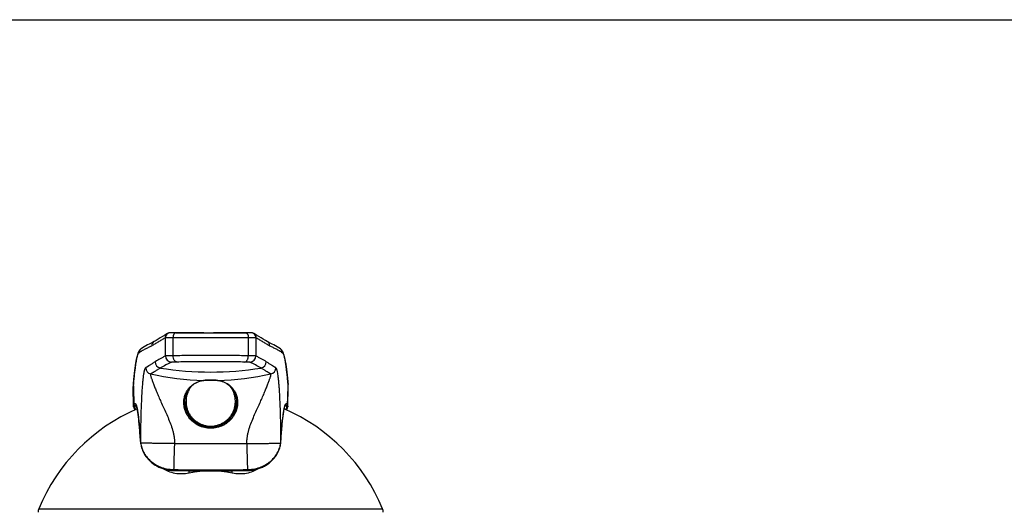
# Model space of a CAD drawing. Header units: millimetres. Extents: x 0 to 559, y 0 to 432.
# Tile 6 of 8: x 123 to 279, y 354 to 432. Entities that reach past the tile are written whole.
import ezdxf

# ---------------------------------------------------------------- set-up
doc = ezdxf.new("R2010")
doc.units = ezdxf.units.MM
doc.header["$LTSCALE"] = 30.734
doc.layers.get('0').update_dxf_attribs({"linetype": 'CONTINUOUS'})

msp = doc.modelspace()

# ---------------------------------------------------------------- linework, layer by layer
at = {"color": 7, "linetype": 'CONTINUOUS'}
for p, q in [((0, 431.8), (558.8, 431.8)), ((146.72, 382.05), (146.69, 382.04)), ((146.74, 382.07), (146.72, 382.05)), ((146.76, 382.08), (146.74, 382.07)), ((147.18, 382.18), (147.15, 382.18)), ((147.21, 382.18), (147.18, 382.18)), ((147.24, 382.18), (147.21, 382.18)), ((147.27, 382.18), (147.24, 382.18)), ((147.3, 382.18), (147.27, 382.18)), ((147.34, 382.19), (147.3, 382.18)), ((147.39, 382.19), (147.34, 382.19)), ((147.46, 382.19), (147.39, 382.19)), ((147.53, 382.19), (147.46, 382.19)), ((147.6, 382.19), (147.53, 382.19)), ((147.72, 382.19), (147.6, 382.19)), ((147.84, 382.19), (147.72, 382.19)), ((148.01, 382.19), (147.84, 382.19)), ((148.45, 382.19), (148.01, 382.19)), ((148.91, 382.19), (148.45, 382.19)), ((149.63, 382.18), (148.91, 382.19)), ((151.94, 382.16), (151.41, 382.17)), ((152.46, 382.16), (151.94, 382.16)), ((154.6, 382.16), (154, 382.16)), ((155.13, 382.16), (154.6, 382.16)), ((155.65, 382.17), (155.13, 382.16)), ((156.17, 382.17), (155.65, 382.17)), ((157.92, 382.19), (156.17, 382.17)), ((158.39, 382.19), (157.92, 382.19)), ((158.85, 382.19), (158.39, 382.19)), ((159.17, 382.19), (158.85, 382.19)), ((159.33, 382.19), (159.17, 382.19)), ((159.43, 382.19), (159.33, 382.19)), ((159.52, 382.19), (159.43, 382.19)), ((159.61, 382.19), (159.52, 382.19)), ((159.68, 382.19), (159.61, 382.19)), ((159.72, 382.19), (159.68, 382.19)), ((159.76, 382.18), (159.72, 382.19)), ((159.8, 382.18), (159.76, 382.18)), ((159.84, 382.18), (159.8, 382.18)), ((159.87, 382.18), (159.84, 382.18)), ((160.32, 382.07), (160.3, 382.08)), ((160.34, 382.06), (160.32, 382.07)), ((142.73, 379.8), (142.48, 379.63)), ((142.48, 379.63), (142.48, 379.63)), ((144.58, 380.8), (144.31, 380.65)), ((144.87, 380.95), (144.58, 380.8)), ((164.59, 379.63), (164.59, 379.63)), ((141.31, 370.46), (141.25, 373.67)), ((152.33, 374.62), (152.39, 374.63)), ((152.39, 374.63), (152.42, 374.63)), ((152.42, 374.63), (152.49, 374.64)), ((152.49, 374.64), (152.55, 374.64)), ((152.55, 374.64), (152.61, 374.65)), ((152.61, 374.65), (152.67, 374.65)), ((152.67, 374.65), (152.73, 374.65)), ((152.73, 374.65), (152.79, 374.66)), ((152.79, 374.66), (152.85, 374.66)), ((152.85, 374.66), (152.92, 374.67)), ((152.92, 374.67), (152.99, 374.67)), ((152.99, 374.67), (153.06, 374.67)), ((153.06, 374.67), (153.14, 374.67)), ((153.14, 374.67), (153.22, 374.68)), ((153.22, 374.68), (153.28, 374.68)), ((153.28, 374.68), (153.33, 374.68)), ((153.33, 374.68), (153.39, 374.68)), ((153.39, 374.68), (153.45, 374.68)), ((153.45, 374.68), (153.53, 374.68)), ((153.53, 374.68), (153.59, 374.68)), ((153.59, 374.68), (153.65, 374.68)), ((153.65, 374.68), (153.71, 374.68)), ((153.71, 374.68), (153.76, 374.68)), ((153.76, 374.68), (153.82, 374.68)), ((153.82, 374.68), (153.87, 374.68)), ((153.87, 374.68), (153.95, 374.67)), ((153.95, 374.67), (154.03, 374.67)), ((154.03, 374.67), (154.1, 374.67)), ((154.1, 374.67), (154.17, 374.66)), ((154.17, 374.66), (154.24, 374.66)), ((154.24, 374.66), (154.3, 374.66)), ((154.3, 374.66), (154.36, 374.65)), ((154.36, 374.65), (154.42, 374.65)), ((154.42, 374.65), (154.48, 374.64)), ((154.48, 374.64), (154.54, 374.64)), ((154.54, 374.64), (154.6, 374.63)), ((165.76, 370.46), (165.82, 373.67)), ((165.82, 373.67), (165.82, 373.67)), ((149.43, 371.21), (149.43, 371.21)), ((157.63, 371.23), (157.63, 371.21)), ((142.4, 364.94), (142.4, 364.95)), ((142.42, 364.72), (142.42, 364.68)), ((164.64, 364.69), (164.65, 364.72)), ((164.67, 364.94), (164.67, 364.95))]:
    msp.add_line(p, q, dxfattribs=at)
at = {"color": 9, "linetype": 'CONTINUOUS'}
for p, q in [((146.36, 378.51), (146.36, 381.41)), ((147.57, 378.54), (147.57, 381.44)), ((159.5, 381.44), (159.5, 378.54)), ((160.71, 381.41), (160.71, 378.51)), ((141.26, 373.98), (141.27, 374.04)), ((141.26, 373.98), (141.27, 373.67)), ((141.27, 373.67), (141.32, 370.57)), ((152.37, 374.63), (152.39, 374.63)), ((154.68, 374.63), (154.7, 374.63)), ((165.74, 370.57), (165.8, 373.67)), ((165.8, 374.04), (165.81, 373.98)), ((165.8, 373.67), (165.81, 373.98)), ((141.68, 370.81), (141.68, 370.81)), ((165.38, 370.81), (165.39, 370.81)), ((142.4, 364.95), (142.4, 364.94)), ((142.4, 364.95), (142.4, 364.94)), ((142.42, 364.7), (142.43, 364.69)), ((142.45, 364.7), (142.43, 364.7)), ((147.78, 364.62), (159.29, 364.62)), ((164.62, 364.7), (164.64, 364.7)), ((164.64, 364.69), (164.64, 364.7)), ((164.67, 364.95), (164.67, 364.94)), ((164.67, 364.94), (164.67, 364.95)), ((150.11, 359.92), (150.11, 360.31)), ((156.96, 359.92), (156.96, 360.31)), ((126.27, 354.28), (180.8, 354.28))]:
    msp.add_line(p, q, dxfattribs=at)
at = {"color": 7, "linetype": 'CONTINUOUS'}
for points in [[(146.69, 382.04), (146.28, 381.81), (145.89, 381.57), (145.52, 381.35), (145.18, 381.14), (144.87, 380.95)], [(147.15, 382.18), (147.14, 382.18), (147.13, 382.17), (147.12, 382.17), (147.11, 382.17), (147.09, 382.17), (147.08, 382.17), (147.07, 382.17), (147.06, 382.17), (147.05, 382.17), (147.04, 382.16), (147.02, 382.16), (147.01, 382.16), (147, 382.16), (146.98, 382.16), (146.97, 382.15), (146.95, 382.15), (146.94, 382.15), (146.92, 382.14), (146.91, 382.14), (146.89, 382.13), (146.88, 382.13), (146.86, 382.12), (146.84, 382.11), (146.82, 382.11), (146.8, 382.1), (146.78, 382.09), (146.76, 382.08)], [(151.41, 382.17), (150.64, 382.17), (149.63, 382.18)], [(160.3, 382.08), (160.28, 382.09), (160.26, 382.1), (160.24, 382.11), (160.22, 382.12), (160.21, 382.12), (160.19, 382.13), (160.17, 382.13), (160.16, 382.14), (160.14, 382.14), (160.12, 382.15), (160.11, 382.15), (160.09, 382.15), (160.08, 382.16), (160.07, 382.16), (160.05, 382.16), (160.04, 382.16), (160.03, 382.16), (160.01, 382.17), (160, 382.17), (159.99, 382.17), (159.98, 382.17), (159.96, 382.17), (159.95, 382.17), (159.94, 382.17), (159.93, 382.18), (159.91, 382.18), (159.9, 382.18), (159.87, 382.18)], [(160.38, 382.04), (160.37, 382.05), (160.34, 382.06)], [(162.49, 380.8), (162.2, 380.95), (161.88, 381.14), (161.55, 381.35), (161.18, 381.57), (160.79, 381.81), (160.38, 382.04)], [(142.48, 379.63), (142.42, 379.58), (142.37, 379.54), (142.32, 379.49), (142.28, 379.44), (142.24, 379.39), (142.21, 379.34), (142.17, 379.29), (142.15, 379.24), (142.12, 379.19), (142.09, 379.14), (142.07, 379.09), (142.05, 379.03), (142.03, 378.98), (142, 378.92), (141.98, 378.86), (141.96, 378.8), (141.94, 378.74), (141.92, 378.67), (141.9, 378.6), (141.89, 378.53), (141.87, 378.45), (141.85, 378.37), (141.83, 378.29), (141.81, 378.21), (141.79, 378.12), (141.77, 378.02), (141.75, 377.92), (141.73, 377.82), (141.71, 377.71), (141.69, 377.6), (141.67, 377.48), (141.65, 377.36), (141.63, 377.23), (141.61, 377.1), (141.59, 376.96), (141.57, 376.81), (141.55, 376.66), (141.53, 376.5), (141.51, 376.34), (141.49, 376.17), (141.46, 375.99), (141.44, 375.8), (141.42, 375.61), (141.4, 375.41), (141.38, 375.2), (141.35, 374.98), (141.33, 374.76), (141.31, 374.53), (141.29, 374.28), (141.27, 374.04)], [(144.31, 380.65), (143.77, 380.38), (143.5, 380.24), (143.24, 380.1), (142.98, 379.95), (142.73, 379.8)], [(163.3, 380.38), (162.76, 380.65), (162.49, 380.8)], [(164.59, 379.63), (164.34, 379.8), (164.09, 379.95), (163.83, 380.1), (163.57, 380.24), (163.3, 380.38)], [(165.8, 374.04), (165.78, 374.28), (165.76, 374.53), (165.74, 374.76), (165.71, 374.99), (165.69, 375.2), (165.67, 375.41), (165.65, 375.61), (165.63, 375.8), (165.6, 375.99), (165.58, 376.17), (165.56, 376.34), (165.54, 376.5), (165.52, 376.66), (165.5, 376.81), (165.48, 376.96), (165.46, 377.1), (165.44, 377.23), (165.42, 377.36), (165.4, 377.48), (165.38, 377.6), (165.36, 377.71), (165.34, 377.82), (165.32, 377.92), (165.3, 378.02), (165.28, 378.12), (165.26, 378.21), (165.24, 378.29), (165.22, 378.38), (165.2, 378.45), (165.18, 378.53), (165.16, 378.6), (165.14, 378.67), (165.13, 378.74), (165.1, 378.8), (165.08, 378.86), (165.06, 378.92), (165.04, 378.98), (165.02, 379.03), (165, 379.09), (164.97, 379.14), (164.95, 379.19), (164.92, 379.24), (164.89, 379.29), (164.86, 379.34), (164.83, 379.39), (164.79, 379.44), (164.75, 379.49), (164.7, 379.54), (164.65, 379.58), (164.59, 379.63)], [(141.27, 374.04), (141.26, 373.89), (141.25, 373.73), (141.25, 373.67)], [(149.43, 371.21), (149.44, 371.32), (149.44, 371.45), (149.45, 371.58), (149.47, 371.71), (149.49, 371.84), (149.52, 371.97), (149.55, 372.1), (149.58, 372.23), (149.62, 372.36), (149.67, 372.49), (149.72, 372.62), (149.78, 372.74), (149.84, 372.87), (149.91, 372.99), (149.98, 373.1), (150.06, 373.22), (150.14, 373.33), (150.23, 373.44), (150.32, 373.55), (150.42, 373.65), (150.53, 373.75), (150.64, 373.85), (150.75, 373.94), (150.87, 374.03), (150.98, 374.11), (151.1, 374.18), (151.21, 374.24), (151.32, 374.3), (151.42, 374.35), (151.53, 374.4), (151.63, 374.44), (151.73, 374.48), (151.82, 374.51), (151.91, 374.53), (152, 374.56), (152.09, 374.58), (152.17, 374.6), (152.25, 374.61), (152.33, 374.62)], [(154.6, 374.63), (154.67, 374.63), (154.68, 374.63)], [(154.68, 374.63), (154.74, 374.62), (154.82, 374.61), (154.9, 374.6), (154.98, 374.58), (155.07, 374.56), (155.16, 374.53), (155.25, 374.5), (155.35, 374.47), (155.45, 374.44), (155.55, 374.39), (155.66, 374.35), (155.77, 374.29), (155.88, 374.24), (155.99, 374.17), (156.11, 374.1), (156.22, 374.01), (156.34, 373.93), (156.46, 373.83), (156.57, 373.73), (156.67, 373.63), (156.77, 373.52), (156.86, 373.41), (156.95, 373.3), (157.03, 373.19), (157.11, 373.07), (157.18, 372.95), (157.24, 372.83), (157.31, 372.71), (157.36, 372.58), (157.41, 372.45), (157.46, 372.32), (157.5, 372.19), (157.53, 372.05), (157.56, 371.92), (157.59, 371.79), (157.61, 371.66), (157.62, 371.52), (157.63, 371.39), (157.63, 371.26), (157.63, 371.23)], [(165.82, 373.67), (165.82, 373.73), (165.81, 373.89), (165.8, 374.04)], [(141.31, 370.46), (141.31, 370.41), (141.33, 370.34), (141.35, 370.27), (141.38, 370.2), (141.42, 370.14), (141.48, 370.07), (141.54, 370.01), (141.58, 369.97)], [(165.49, 369.97), (165.53, 370.01), (165.59, 370.07), (165.65, 370.14), (165.69, 370.2), (165.72, 370.27), (165.74, 370.34), (165.76, 370.41), (165.76, 370.46)], [(142.4, 364.94), (142.4, 364.91), (142.41, 364.86), (142.41, 364.82), (142.42, 364.77), (142.42, 364.72)], [(142.42, 364.68), (142.45, 364.51), (142.49, 364.32), (142.53, 364.13), (142.58, 363.95), (142.64, 363.77), (142.71, 363.59), (142.78, 363.41), (142.87, 363.24), (142.95, 363.07), (143.05, 362.9), (143.15, 362.74), (143.26, 362.58), (143.37, 362.43), (143.49, 362.29), (143.61, 362.14), (143.74, 362.01), (143.87, 361.88), (144, 361.75), (144.14, 361.63), (144.28, 361.52), (144.42, 361.41), (144.57, 361.31), (144.71, 361.21), (144.86, 361.12), (145.01, 361.04), (145.16, 360.96), (145.32, 360.88), (145.47, 360.82), (145.62, 360.75), (145.78, 360.69), (145.94, 360.64), (146.09, 360.59), (146.25, 360.55), (146.41, 360.51), (146.57, 360.47), (146.73, 360.44), (146.89, 360.41), (147.05, 360.39), (147.22, 360.37), (147.38, 360.36), (147.54, 360.35), (147.69, 360.35)], [(159.38, 360.35), (159.52, 360.35), (159.69, 360.36), (159.85, 360.37), (160.01, 360.39), (160.17, 360.41), (160.34, 360.44), (160.5, 360.47), (160.65, 360.51), (160.81, 360.54), (160.97, 360.59), (161.13, 360.64), (161.29, 360.69), (161.44, 360.75), (161.6, 360.81), (161.75, 360.88), (161.9, 360.96), (162.05, 361.04), (162.2, 361.12), (162.35, 361.21), (162.5, 361.31), (162.64, 361.41), (162.79, 361.52), (162.93, 361.63), (163.06, 361.75), (163.2, 361.87), (163.33, 362.01), (163.46, 362.14), (163.58, 362.28), (163.7, 362.43), (163.81, 362.58), (163.92, 362.74), (164.02, 362.9), (164.11, 363.07), (164.2, 363.24), (164.28, 363.41), (164.36, 363.59), (164.43, 363.76), (164.49, 363.95), (164.54, 364.13), (164.58, 364.32), (164.62, 364.51), (164.64, 364.69)], [(164.65, 364.72), (164.65, 364.77), (164.66, 364.82), (164.66, 364.86), (164.67, 364.91), (164.67, 364.94)], [(147.69, 360.35), (148.16, 360.34), (148.64, 360.33), (149.13, 360.32), (149.62, 360.32), (150.11, 360.31), (150.6, 360.31), (151.1, 360.3), (151.59, 360.3), (152.08, 360.29), (152.57, 360.29), (153.06, 360.29), (153.53, 360.29)], [(153.53, 360.29), (154, 360.29), (154.5, 360.29), (154.99, 360.29), (155.48, 360.3), (155.97, 360.3), (156.46, 360.31), (156.95, 360.31), (157.45, 360.32), (157.94, 360.32), (158.42, 360.33), (158.91, 360.34), (159.38, 360.35)]]:
    msp.add_lwpolyline(points, dxfattribs=at)
at = {"color": 9, "linetype": 'CONTINUOUS'}
for centre, radius, start, end in [((147.05, 381.38), 0.749, 118.5831, 180.0993), ((148.35, 377.63), 4.27, 117.6817, 118.5646), ((147.11, 381.42), 0.749, 117.7019, 180.097), ((159.96, 381.42), 0.749, 359.9031, 62.2994), ((160.02, 381.38), 0.749, 359.9007, 61.4169), ((158.72, 377.63), 4.27, 61.4354, 62.3183), ((142.91, 379.02), 0.748, 125.5887, 180.12), ((144.93, 380.13), 0.749, 117.6939, 180.0969), ((162.14, 380.13), 0.749, 359.9031, 62.3061), ((164.16, 379.02), 0.748, 359.8804, 54.4116), ((147.36, 378.51), 1, 180.0669, 268.2669), ((159.71, 378.51), 1, 271.7331, 359.9331), ((144.22, 376.63), 1, 180.067, 257.3707), ((145.72, 377.58), 1, 180.0878, 260.6945), ((153.53, 426), 50.05, 260.8332, 279.1668), ((161.35, 377.58), 1, 279.3055, 359.9122), ((162.85, 376.63), 1, 282.5801, 359.9822), ((153.53, 418.65), 44.04, 257.5021, 268.4867), ((153.53, 418.65), 44.04, 271.5133, 282.4979), ((144.02, 373.72), 2.77, 174.7112, 180.9735), ((141.84, 373.99), 0.575, 174.9164, 181.5526), ((152.38, 374.76), 0.133, 267.5682, 275.3752), ((153.52, 362.33), 12.35, 89.928, 95.2481), ((153.54, 362.1), 12.58, 84.7999, 90.0241), ((154.69, 374.76), 0.133, 264.7808, 272.5821), ((165.23, 373.99), 0.575, 358.4457, 5.0817), ((163.01, 373.72), 2.81, 359.078, 5.2374), ((146.44, 365.21), 4.05, 183.8061, 187.2412), ((142.49, 365.18), 0.486, 261.7123, 261.9942), ((142.52, 364.7), 0.093, 175.694, 187.0286), ((160.63, 365.21), 4.05, 352.7612, 356.1941), ((164.57, 365.2), 0.503, 277.7461, 278.0107), ((164.55, 364.7), 0.093, 352.9735, 4.3054), ((153.76, 688.21), 327.77, 268.9323, 269.96), ((153.31, 688.21), 327.77, 270.04, 271.0677)]:
    msp.add_arc(centre, radius, start, end, dxfattribs=at)
at = {"color": 7, "linetype": 'CONTINUOUS'}
for centre, radius, start, end in [((153.54, 600.94), 218.78, 269.7179, 270.1224), ((153.53, 343), 29.5, 113.2682, 157.5325), ((153.52, 371.3), 4.08, 180.5946, 181.323), ((153.52, 371.3), 4.08, 180.7621, 181.3228), ((153.52, 371.3), 4.09, 181.3354, 226.9302), ((153.52, 371.3), 4.09, 181.3367, 226.9428), ((153.55, 371.3), 4.08, 333.1218, 358.6788), ((153.55, 371.3), 4.08, 333.1134, 358.6675), ((153.55, 371.3), 4.08, 358.6701, 359.5364), ((153.55, 371.3), 4.08, 358.6808, 358.9522), ((153.53, 343), 29.5, 22.4675, 66.7318), ((153.54, 371.31), 4.09, 313.0835, 333.1218), ((153.54, 371.31), 4.09, 313.0732, 333.1133), ((153.53, 371.31), 4.1, 226.9124, 227.1062), ((153.53, 371.31), 4.1, 227.1078, 240.1754), ((153.53, 371.32), 4.11, 240.179, 270.0032), ((153.53, 371.32), 4.11, 270.0001, 281.2881), ((153.54, 371.32), 4.1, 281.2811, 312.8848), ((153.54, 371.31), 4.1, 312.8938, 313.0873), ((153.53, 343.02), 17.25, 78.5354, 101.4646), ((127.66, 353.7), 1.5, 157.5325, 179.5), ((179.41, 353.7), 1.5, 0.5, 22.4675)]:
    msp.add_arc(centre, radius, start, end, dxfattribs=at)
at = {"color": 9, "linetype": 'CONTINUOUS'}
for points, knots in [([(144.18, 380.13), (144.36, 380.23), (144.72, 380.43), (145.24, 380.76), (145.77, 381.08), (146.12, 381.29), (146.3, 381.38)], [0, 0, 0, 0, 0.247273, 0.499539, 0.751825, 1, 1, 1, 1]), ([(146.36, 381.41), (146.36, 381.42), (146.38, 381.42), (146.4, 381.42), (146.43, 381.42), (146.47, 381.43), (146.52, 381.43), (146.6, 381.43), (146.72, 381.44), (146.89, 381.44), (147.09, 381.44), (147.32, 381.44), (147.48, 381.44), (147.57, 381.44)], [0, 0, 0, 0, 0.010838, 0.029041, 0.054637, 0.087574, 0.127766, 0.175097, 0.2906, 0.432705, 0.5997, 0.789565, 1, 1, 1, 1]), ([(148.01, 382.19), (147.98, 382.19), (147.92, 382.18), (147.84, 382.14), (147.76, 382.07), (147.69, 381.97), (147.64, 381.86), (147.58, 381.68), (147.57, 381.54), (147.57, 381.44)], [0, 0, 0, 0, 0.09282, 0.191598, 0.300537, 0.421472, 0.554177, 0.696899, 1, 1, 1, 1]), ([(147.57, 381.44), (148.02, 381.44), (148.96, 381.44), (150.42, 381.42), (151.96, 381.41), (153.53, 381.41), (155.11, 381.41), (156.65, 381.42), (158.11, 381.44), (159.05, 381.44), (159.5, 381.44)], [0, 0, 0, 0, 0.113396, 0.236652, 0.366625, 0.5, 0.633375, 0.763348, 0.886604, 1, 1, 1, 1]), ([(159.05, 382.19), (159.08, 382.19), (159.15, 382.18), (159.23, 382.14), (159.31, 382.07), (159.38, 381.97), (159.43, 381.86), (159.49, 381.68), (159.5, 381.54), (159.5, 381.44)], [0, 0, 0, 0, 0.09282, 0.191598, 0.300537, 0.421473, 0.554179, 0.6969, 1, 1, 1, 1]), ([(159.5, 381.44), (159.59, 381.44), (159.75, 381.44), (159.98, 381.44), (160.18, 381.44), (160.35, 381.44), (160.47, 381.43), (160.55, 381.43), (160.6, 381.43), (160.64, 381.42), (160.67, 381.42), (160.69, 381.42), (160.7, 381.42), (160.71, 381.41)], [0, 0, 0, 0, 0.210435, 0.4003, 0.567295, 0.7094, 0.824903, 0.872234, 0.912426, 0.945363, 0.970959, 0.989162, 1, 1, 1, 1]), ([(160.77, 381.38), (160.95, 381.29), (161.3, 381.08), (161.83, 380.76), (162.35, 380.43), (162.71, 380.23), (162.89, 380.13)], [0, 0, 0, 0, 0.248175, 0.500461, 0.752727, 1, 1, 1, 1]), ([(142.16, 379.02), (142.33, 379.13), (142.66, 379.34), (143.17, 379.62), (143.68, 379.87), (144.02, 380.04), (144.18, 380.13)], [0, 0, 0, 0, 0.259649, 0.508667, 0.754127, 1, 1, 1, 1]), ([(162.89, 380.13), (163.05, 380.04), (163.39, 379.87), (163.9, 379.62), (164.41, 379.34), (164.74, 379.13), (164.91, 379.02)], [0, 0, 0, 0, 0.245872, 0.491333, 0.740351, 1, 1, 1, 1]), ([(141.27, 374.04), (141.3, 374.4), (141.37, 375.08), (141.47, 376.03), (141.58, 376.86), (141.68, 377.46), (141.75, 377.88), (141.81, 378.14), (141.86, 378.34), (141.9, 378.48), (141.94, 378.6), (141.98, 378.73), (142.04, 378.86), (142.1, 378.95), (142.14, 379), (142.16, 379.02)], [0, 0, 0, 0, 0.212748, 0.401057, 0.564361, 0.702255, 0.76158, 0.814465, 0.860916, 0.881735, 0.900957, 0.934648, 0.962137, 0.983716, 1, 1, 1, 1]), ([(146.36, 378.51), (146.22, 378.43), (145.95, 378.28), (145.4, 377.98), (144.99, 377.75), (144.72, 377.58)], [0, 0, 0, 0, 0.248459, 0.496374, 1, 1, 1, 1]), ([(147.57, 378.54), (147.48, 378.54), (147.32, 378.54), (147.09, 378.54), (146.89, 378.53), (146.72, 378.53), (146.6, 378.53), (146.52, 378.52), (146.47, 378.52), (146.43, 378.52), (146.4, 378.52), (146.38, 378.51), (146.36, 378.51), (146.36, 378.51)], [0, 0, 0, 0, 0.210472, 0.400371, 0.567395, 0.709521, 0.82503, 0.872357, 0.912539, 0.945459, 0.97103, 0.989202, 1, 1, 1, 1]), ([(159.5, 378.54), (158.56, 378.54), (156.57, 378.56), (153.53, 378.57), (150.5, 378.56), (148.51, 378.54), (147.57, 378.54)], [0, 0, 0, 0, 0.236653, 0.5, 0.763347, 1, 1, 1, 1]), ([(148.15, 377.54), (148.11, 377.54), (148.03, 377.56), (147.92, 377.62), (147.82, 377.72), (147.73, 377.85), (147.66, 378), (147.59, 378.23), (147.57, 378.41), (147.57, 378.54)], [0, 0, 0, 0, 0.092827, 0.192342, 0.302153, 0.423679, 0.556494, 0.698812, 1, 1, 1, 1]), ([(158.92, 377.54), (158.96, 377.54), (159.04, 377.56), (159.15, 377.62), (159.25, 377.72), (159.34, 377.85), (159.41, 378), (159.48, 378.23), (159.5, 378.41), (159.5, 378.54)], [0, 0, 0, 0, 0.092827, 0.192342, 0.302153, 0.423679, 0.556494, 0.698812, 1, 1, 1, 1]), ([(160.71, 378.51), (160.7, 378.51), (160.69, 378.51), (160.67, 378.52), (160.64, 378.52), (160.6, 378.52), (160.55, 378.52), (160.47, 378.53), (160.35, 378.53), (160.18, 378.53), (159.98, 378.54), (159.75, 378.54), (159.59, 378.54), (159.5, 378.54)], [0, 0, 0, 0, 0.010798, 0.02897, 0.054541, 0.087461, 0.127643, 0.17497, 0.290479, 0.432605, 0.599629, 0.789528, 1, 1, 1, 1]), ([(162.35, 377.58), (162.08, 377.75), (161.67, 377.98), (161.12, 378.28), (160.84, 378.43), (160.71, 378.51)], [0, 0, 0, 0, 0.503626, 0.751541, 1, 1, 1, 1]), ([(164.91, 379.02), (164.93, 379), (164.97, 378.95), (165.03, 378.86), (165.09, 378.73), (165.13, 378.6), (165.17, 378.48), (165.21, 378.34), (165.26, 378.14), (165.31, 377.88), (165.39, 377.46), (165.49, 376.86), (165.6, 376.03), (165.7, 375.08), (165.77, 374.4), (165.8, 374.04)], [0, 0, 0, 0, 0.016284, 0.037863, 0.065352, 0.099043, 0.118265, 0.139084, 0.185535, 0.23842, 0.297745, 0.435639, 0.598943, 0.787252, 1, 1, 1, 1]), ([(143.22, 376.63), (143.19, 376.62), (143.16, 376.58), (143.11, 376.51), (143.08, 376.44), (143.05, 376.35), (143.01, 376.25), (142.98, 376.12), (142.93, 375.9), (142.87, 375.57), (142.81, 375.11), (142.75, 374.54), (142.69, 373.87), (142.63, 373.1), (142.58, 372.21), (142.53, 371.22), (142.47, 369.7), (142.42, 367.6), (142.4, 365.87), (142.4, 364.95)], [0, 0, 0, 0, 0.007872, 0.01324, 0.019838, 0.027841, 0.0374, 0.048648, 0.061698, 0.093575, 0.1336, 0.18207, 0.239046, 0.304834, 0.379851, 0.464141, 0.55739, 0.767675, 1, 1, 1, 1]), ([(144.72, 377.58), (144.66, 377.54), (144.53, 377.46), (144.35, 377.34), (144.16, 377.21), (143.97, 377.09), (143.82, 376.99), (143.69, 376.91), (143.61, 376.86), (143.55, 376.82), (143.5, 376.79), (143.46, 376.76), (143.41, 376.73), (143.36, 376.71), (143.32, 376.69), (143.29, 376.67), (143.27, 376.66), (143.26, 376.65), (143.24, 376.64), (143.23, 376.63), (143.22, 376.63)], [0, 0, 0, 0, 0.125433, 0.251708, 0.378467, 0.50524, 0.631455, 0.694149, 0.75646, 0.787426, 0.818253, 0.848979, 0.87958, 0.909858, 0.939893, 0.955066, 0.970421, 0.978107, 0.985665, 1, 1, 1, 1]), ([(145.56, 376.6), (145.5, 376.56), (145.37, 376.48), (145.17, 376.35), (144.98, 376.23), (144.78, 376.11), (144.62, 376.01), (144.49, 375.93), (144.41, 375.88), (144.35, 375.84), (144.3, 375.81), (144.25, 375.78), (144.2, 375.76), (144.15, 375.73), (144.11, 375.71), (144.08, 375.69), (144.05, 375.68), (144.03, 375.67), (144.01, 375.66), (144, 375.66)], [0, 0, 0, 0, 0.125807, 0.251958, 0.378269, 0.504461, 0.630166, 0.692701, 0.754962, 0.785946, 0.816829, 0.847674, 0.878459, 0.908889, 0.939092, 0.95451, 0.970264, 0.985893, 1, 1, 1, 1]), ([(147.33, 377.51), (147.18, 377.44), (146.88, 377.29), (146.29, 377), (145.85, 376.77), (145.56, 376.6)], [0, 0, 0, 0, 0.252537, 0.502373, 1, 1, 1, 1]), ([(148.15, 377.54), (148.09, 377.54), (147.98, 377.54), (147.83, 377.54), (147.69, 377.53), (147.58, 377.53), (147.49, 377.53), (147.44, 377.52), (147.41, 377.52), (147.38, 377.52), (147.36, 377.52), (147.34, 377.51), (147.33, 377.51), (147.33, 377.51)], [0, 0, 0, 0, 0.208734, 0.397363, 0.563645, 0.705569, 0.821397, 0.869063, 0.909691, 0.943159, 0.969373, 0.988294, 1, 1, 1, 1]), ([(158.92, 377.54), (158.07, 377.54), (156.28, 377.56), (153.53, 377.57), (150.79, 377.56), (149, 377.54), (148.15, 377.54)], [0, 0, 0, 0, 0.236624, 0.5, 0.763376, 1, 1, 1, 1]), ([(159.74, 377.51), (159.73, 377.51), (159.73, 377.51), (159.71, 377.52), (159.69, 377.52), (159.66, 377.52), (159.63, 377.52), (159.57, 377.53), (159.49, 377.53), (159.38, 377.53), (159.24, 377.54), (159.09, 377.54), (158.98, 377.54), (158.92, 377.54)], [0, 0, 0, 0, 0.011706, 0.030627, 0.056841, 0.090309, 0.130937, 0.178603, 0.294431, 0.436355, 0.602637, 0.791266, 1, 1, 1, 1]), ([(161.51, 376.6), (161.22, 376.77), (160.78, 377), (160.19, 377.29), (159.89, 377.44), (159.74, 377.51)], [0, 0, 0, 0, 0.497627, 0.747463, 1, 1, 1, 1]), ([(163.07, 375.66), (163.06, 375.66), (163.04, 375.67), (163.02, 375.68), (162.99, 375.69), (162.96, 375.71), (162.92, 375.73), (162.87, 375.76), (162.82, 375.78), (162.77, 375.81), (162.72, 375.84), (162.66, 375.88), (162.58, 375.93), (162.45, 376.01), (162.28, 376.11), (162.09, 376.23), (161.9, 376.35), (161.7, 376.48), (161.57, 376.56), (161.51, 376.6)], [0, 0, 0, 0, 0.014117, 0.029769, 0.045516, 0.060909, 0.091092, 0.121543, 0.152332, 0.18317, 0.214051, 0.245038, 0.307299, 0.369833, 0.495539, 0.621731, 0.748042, 0.874193, 1, 1, 1, 1]), ([(163.85, 376.63), (163.84, 376.63), (163.83, 376.64), (163.81, 376.65), (163.8, 376.66), (163.78, 376.67), (163.75, 376.69), (163.71, 376.71), (163.66, 376.73), (163.61, 376.76), (163.57, 376.79), (163.52, 376.82), (163.46, 376.86), (163.38, 376.91), (163.25, 376.99), (163.1, 377.09), (162.91, 377.21), (162.72, 377.34), (162.54, 377.46), (162.41, 377.54), (162.35, 377.58)], [0, 0, 0, 0, 0.01434, 0.021906, 0.029599, 0.04495, 0.060107, 0.090128, 0.12042, 0.151024, 0.181745, 0.212571, 0.243539, 0.30585, 0.368544, 0.49476, 0.621533, 0.748291, 0.874567, 1, 1, 1, 1]), ([(164.67, 364.95), (164.67, 365.87), (164.65, 367.6), (164.6, 369.71), (164.54, 371.23), (164.49, 372.22), (164.44, 373.1), (164.38, 373.87), (164.32, 374.54), (164.26, 375.11), (164.19, 375.58), (164.14, 375.91), (164.09, 376.12), (164.06, 376.25), (164.02, 376.36), (163.99, 376.44), (163.95, 376.51), (163.91, 376.58), (163.87, 376.62), (163.85, 376.63)], [0, 0, 0, 0, 0.232392, 0.442801, 0.536128, 0.620493, 0.695574, 0.761401, 0.818375, 0.866806, 0.906766, 0.938557, 0.951561, 0.962762, 0.972276, 0.980238, 0.986802, 0.992145, 1, 1, 1, 1]), ([(144, 375.66), (144, 375.65), (143.99, 375.65), (143.98, 375.63), (143.97, 375.6), (143.97, 375.57), (143.98, 375.54), (143.98, 375.49), (143.99, 375.44), (144.01, 375.36), (144.04, 375.25), (144.09, 375.09), (144.15, 374.9), (144.23, 374.69), (144.31, 374.46), (144.41, 374.2), (144.51, 373.92), (144.68, 373.5), (144.85, 373.06), (145.05, 372.59), (145.21, 372.21), (145.38, 371.82), (145.62, 371.27), (145.95, 370.55), (146.36, 369.65), (146.77, 368.72), (147.17, 367.75), (147.45, 366.92), (147.63, 366.22), (147.73, 365.69), (147.79, 365.16), (147.79, 364.8), (147.78, 364.62)], [0, 0, 0, 0, 0.001398, 0.003012, 0.005046, 0.007602, 0.010729, 0.014452, 0.018781, 0.023722, 0.035439, 0.049588, 0.066131, 0.085018, 0.106189, 0.129578, 0.155111, 0.182712, 0.24377, 0.277042, 0.31201, 0.348567, 0.386584, 0.466389, 0.550248, 0.637129, 0.726168, 0.816663, 0.862295, 0.908096, 0.954014, 1, 1, 1, 1]), ([(159.29, 364.62), (159.28, 364.8), (159.28, 365.16), (159.34, 365.69), (159.44, 366.22), (159.61, 366.92), (159.9, 367.75), (160.29, 368.72), (160.7, 369.65), (161.11, 370.55), (161.44, 371.27), (161.68, 371.82), (161.91, 372.33), (162.16, 372.93), (162.39, 373.5), (162.55, 373.92), (162.66, 374.2), (162.76, 374.46), (162.84, 374.69), (162.91, 374.9), (162.98, 375.09), (163.03, 375.25), (163.06, 375.36), (163.08, 375.44), (163.09, 375.49), (163.09, 375.54), (163.09, 375.57), (163.09, 375.6), (163.09, 375.63), (163.08, 375.65), (163.07, 375.65), (163.07, 375.66)], [0, 0, 0, 0, 0.045979, 0.09189, 0.137683, 0.183306, 0.273779, 0.362791, 0.449643, 0.533472, 0.613253, 0.651263, 0.687818, 0.756063, 0.817141, 0.844755, 0.870305, 0.893712, 0.914901, 0.933807, 0.950368, 0.964533, 0.976264, 0.981211, 0.985545, 0.989271, 0.992401, 0.994958, 0.996991, 0.998603, 1, 1, 1, 1]), ([(153.53, 367.03), (153.2, 367.03), (152.53, 367.11), (151.57, 367.45), (150.73, 368), (150.05, 368.71), (149.57, 369.53), (149.31, 370.37), (149.24, 371.18), (149.33, 371.91), (149.54, 372.54), (149.84, 373.09), (150.2, 373.54), (150.61, 373.91), (151.05, 374.21), (151.44, 374.39), (151.74, 374.5), (151.96, 374.56), (152.17, 374.6), (152.31, 374.62), (152.37, 374.63)], [0, 0, 0, 0, 0.086235, 0.172394, 0.258147, 0.342485, 0.42348, 0.49896, 0.567766, 0.630137, 0.687095, 0.739812, 0.789295, 0.836299, 0.881287, 0.924343, 0.945002, 0.96484, 0.98351, 1, 1, 1, 1]), ([(150.4, 373.63), (150.29, 373.49), (150.1, 373.19), (149.87, 372.69), (149.71, 372.18), (149.62, 371.64), (149.61, 371.1), (149.67, 370.56), (149.81, 370.03), (150.02, 369.53), (150.29, 369.07), (150.63, 368.64), (151.03, 368.27), (151.47, 367.95), (151.95, 367.7), (152.46, 367.51), (152.99, 367.4), (153.35, 367.38), (153.53, 367.38)], [0, 0, 0, 0, 0.062486, 0.124954, 0.187408, 0.249853, 0.312294, 0.374738, 0.437188, 0.499652, 0.562132, 0.624631, 0.687151, 0.749691, 0.81225, 0.874824, 0.937409, 1, 1, 1, 1]), ([(154.7, 374.63), (154.76, 374.62), (154.9, 374.6), (155.11, 374.56), (155.33, 374.5), (155.63, 374.39), (156.02, 374.21), (156.46, 373.91), (156.86, 373.54), (157.23, 373.09), (157.47, 372.64), (157.63, 372.25), (157.75, 371.8), (157.83, 371.18), (157.77, 370.52), (157.64, 369.97), (157.48, 369.55), (157.27, 369.14), (157, 368.74), (156.68, 368.37), (156.32, 368.03), (155.92, 367.73), (155.34, 367.4), (154.54, 367.11), (153.87, 367.03), (153.53, 367.03)], [0, 0, 0, 0, 0.016474, 0.035136, 0.054961, 0.075606, 0.118638, 0.163602, 0.210578, 0.260033, 0.312716, 0.340607, 0.369704, 0.432037, 0.500802, 0.537779, 0.576355, 0.61633, 0.657436, 0.699372, 0.741866, 0.784696, 0.82771, 0.913817, 1, 1, 1, 1]), ([(153.53, 367.38), (153.72, 367.38), (154.08, 367.4), (154.61, 367.51), (155.12, 367.7), (155.6, 367.95), (156.04, 368.27), (156.44, 368.64), (156.78, 369.07), (157.05, 369.53), (157.26, 370.03), (157.4, 370.56), (157.46, 371.1), (157.45, 371.64), (157.36, 372.18), (157.2, 372.7), (156.97, 373.19), (156.77, 373.49), (156.66, 373.63)], [0, 0, 0, 0, 0.062591, 0.125176, 0.18775, 0.250309, 0.312849, 0.375369, 0.437868, 0.500348, 0.562811, 0.625262, 0.687705, 0.750147, 0.812592, 0.875046, 0.937514, 1, 1, 1, 1]), ([(141.31, 370.46), (141.31, 370.47), (141.31, 370.5), (141.32, 370.54), (141.32, 370.57)], [0, 0, 0, 0, 0.247674, 1, 1, 1, 1]), ([(141.32, 370.57), (141.34, 370.61), (141.36, 370.69), (141.41, 370.8), (141.45, 370.87), (141.48, 370.91), (141.5, 370.93), (141.52, 370.94), (141.55, 370.95), (141.57, 370.94), (141.6, 370.93), (141.62, 370.91), (141.65, 370.87), (141.67, 370.84), (141.68, 370.81)], [0, 0, 0, 0, 0.217431, 0.3925, 0.526957, 0.580226, 0.625384, 0.664124, 0.69909, 0.733805, 0.771863, 0.816044, 0.868154, 1, 1, 1, 1]), ([(141.32, 370.57), (141.32, 370.54), (141.34, 370.49), (141.39, 370.44), (141.46, 370.41), (141.51, 370.42), (141.53, 370.43)], [0, 0, 0, 0, 0.248373, 0.498498, 0.749588, 1, 1, 1, 1]), ([(141.67, 370.01), (141.64, 370.04), (141.59, 370.11), (141.53, 370.22), (141.51, 370.33), (141.52, 370.4), (141.53, 370.43)], [0, 0, 0, 0, 0.288915, 0.541015, 0.771488, 1, 1, 1, 1]), ([(141.53, 370.43), (141.55, 370.47), (141.57, 370.54), (141.61, 370.64), (141.64, 370.71), (141.67, 370.75), (141.69, 370.77)], [0, 0, 0, 0, 0.32995, 0.605245, 0.827486, 1, 1, 1, 1]), ([(141.68, 370.81), (141.7, 370.77), (141.74, 370.69), (141.79, 370.54), (141.83, 370.35), (141.88, 370.13), (141.93, 369.88), (141.99, 369.47), (142.07, 368.88), (142.16, 368.08), (142.24, 367.14), (142.33, 366.09), (142.38, 365.35), (142.4, 364.95)], [0, 0, 0, 0, 0.021066, 0.047677, 0.079934, 0.117873, 0.16149, 0.210761, 0.326081, 0.463361, 0.621969, 0.801141, 1, 1, 1, 1]), ([(150.71, 368.34), (150.49, 368.54), (150.12, 368.98), (149.71, 369.72), (149.48, 370.47), (149.43, 370.97), (149.43, 371.21)], [0, 0, 0, 0, 0.272715, 0.533752, 0.777157, 1, 1, 1, 1]), ([(157.63, 371.21), (157.63, 370.97), (157.59, 370.47), (157.36, 369.72), (156.95, 368.98), (156.58, 368.54), (156.36, 368.34)], [0, 0, 0, 0, 0.222846, 0.466247, 0.727282, 1, 1, 1, 1]), ([(164.67, 364.95), (164.69, 365.35), (164.74, 366.09), (164.82, 367.14), (164.91, 368.08), (165, 368.88), (165.08, 369.47), (165.14, 369.88), (165.19, 370.13), (165.24, 370.35), (165.28, 370.54), (165.33, 370.69), (165.37, 370.77), (165.38, 370.81)], [0, 0, 0, 0, 0.19886, 0.378033, 0.536641, 0.673922, 0.789241, 0.838512, 0.882129, 0.920067, 0.952324, 0.978935, 1, 1, 1, 1]), ([(165.38, 370.77), (165.4, 370.75), (165.43, 370.71), (165.46, 370.64), (165.5, 370.54), (165.52, 370.47), (165.54, 370.43)], [0, 0, 0, 0, 0.172523, 0.394767, 0.67006, 1, 1, 1, 1]), ([(165.39, 370.81), (165.4, 370.84), (165.42, 370.87), (165.45, 370.91), (165.47, 370.93), (165.5, 370.94), (165.52, 370.95), (165.54, 370.94), (165.57, 370.93), (165.59, 370.91), (165.62, 370.87), (165.66, 370.8), (165.71, 370.69), (165.73, 370.61), (165.74, 370.57)], [0, 0, 0, 0, 0.131846, 0.183957, 0.228138, 0.266195, 0.300911, 0.335877, 0.374616, 0.419775, 0.473043, 0.6075, 0.782569, 1, 1, 1, 1]), ([(165.54, 370.43), (165.55, 370.4), (165.56, 370.33), (165.54, 370.22), (165.48, 370.11), (165.43, 370.04), (165.4, 370.01)], [0, 0, 0, 0, 0.228512, 0.458985, 0.711085, 1, 1, 1, 1]), ([(165.74, 370.57), (165.74, 370.54), (165.73, 370.49), (165.68, 370.44), (165.61, 370.41), (165.56, 370.42), (165.54, 370.43)], [0, 0, 0, 0, 0.248373, 0.498498, 0.749588, 1, 1, 1, 1]), ([(165.74, 370.57), (165.75, 370.56), (165.76, 370.52), (165.76, 370.49), (165.76, 370.46)], [0, 0, 0, 0, 0.254398, 1, 1, 1, 1]), ([(142.43, 364.69), (142.46, 364.44), (142.57, 363.94), (142.87, 363.23), (143.32, 362.54), (143.9, 361.9), (144.63, 361.34), (145.52, 360.89), (146.54, 360.58), (147.28, 360.5), (147.66, 360.5)], [0, 0, 0, 0, 0.102503, 0.208276, 0.319082, 0.436564, 0.562322, 0.697831, 0.84396, 1, 1, 1, 1]), ([(147.78, 364.62), (147.44, 364.62), (146.79, 364.62), (145.85, 364.63), (144.99, 364.64), (144.23, 364.65), (143.67, 364.66), (143.28, 364.66), (143.04, 364.67), (142.84, 364.68), (142.68, 364.68), (142.55, 364.69), (142.48, 364.7), (142.45, 364.7)], [0, 0, 0, 0, 0.189116, 0.367007, 0.529607, 0.673203, 0.794514, 0.845925, 0.89077, 0.928795, 0.959782, 0.983559, 1, 1, 1, 1]), ([(147.78, 364.62), (147.77, 364.27), (147.75, 363.76), (147.73, 363.07), (147.71, 362.56), (147.7, 362.04), (147.68, 361.36), (147.66, 360.84), (147.66, 360.5)], [0, 0, 0, 0, 0.249982, 0.374979, 0.499977, 0.624977, 0.749982, 1, 1, 1, 1]), ([(159.29, 364.62), (159.62, 364.62), (160.28, 364.62), (161.22, 364.63), (162.08, 364.64), (162.84, 364.65), (163.4, 364.66), (163.79, 364.67), (164.03, 364.67), (164.23, 364.68), (164.39, 364.69), (164.52, 364.69), (164.59, 364.7), (164.62, 364.7)], [0, 0, 0, 0, 0.189121, 0.367017, 0.529622, 0.67322, 0.794531, 0.845942, 0.890786, 0.928808, 0.959793, 0.983566, 1, 1, 1, 1]), ([(159.41, 360.5), (159.41, 360.84), (159.39, 361.36), (159.37, 362.04), (159.36, 362.56), (159.34, 363.07), (159.32, 363.76), (159.3, 364.27), (159.29, 364.62)], [0, 0, 0, 0, 0.250018, 0.375023, 0.500023, 0.625021, 0.750018, 1, 1, 1, 1]), ([(159.41, 360.5), (159.79, 360.5), (160.53, 360.58), (161.55, 360.89), (162.43, 361.34), (163.17, 361.9), (163.75, 362.54), (164.19, 363.23), (164.5, 363.94), (164.61, 364.44), (164.64, 364.69)], [0, 0, 0, 0, 0.156041, 0.30217, 0.437679, 0.563437, 0.680919, 0.791724, 0.897497, 1, 1, 1, 1]), ([(147.66, 360.5), (147.66, 360.48), (147.66, 360.45), (147.66, 360.42), (147.66, 360.39), (147.67, 360.38), (147.68, 360.36), (147.68, 360.35), (147.69, 360.35)], [0, 0, 0, 0, 0.358521, 0.521644, 0.666437, 0.788366, 0.884378, 1, 1, 1, 1]), ([(159.41, 360.5), (159.41, 360.48), (159.41, 360.45), (159.41, 360.42), (159.4, 360.39), (159.4, 360.37), (159.39, 360.36), (159.38, 360.35), (159.38, 360.35)], [0, 0, 0, 0, 0.360061, 0.52366, 0.668615, 0.790343, 0.885799, 1, 1, 1, 1])]:
    msp.add_open_spline(points, degree=3, knots=knots, dxfattribs=at)
at = {"color": 7, "linetype": 'CONTINUOUS'}
for points, knots in [([(148.02, 382.19), (148.36, 382.19), (149.06, 382.19), (150.14, 382.18), (151.29, 382.17), (152.06, 382.16), (152.46, 382.16)], [0, 0, 0, 0, 0.228142, 0.473613, 0.732362, 1, 1, 1, 1]), ([(154, 382.16), (154.45, 382.16), (155.34, 382.16), (156.64, 382.18), (157.87, 382.19), (158.66, 382.19), (159.04, 382.19)], [0, 0, 0, 0, 0.267477, 0.526975, 0.772873, 1, 1, 1, 1]), ([(142.4, 364.95), (142.37, 365.37), (142.32, 366.16), (142.23, 367.27), (142.15, 368.11), (142.09, 368.71), (142.04, 369.11), (141.99, 369.46), (141.94, 369.78), (141.89, 370.06), (141.84, 370.29), (141.8, 370.46), (141.77, 370.58), (141.74, 370.64), (141.72, 370.7), (141.7, 370.75), (141.68, 370.78), (141.67, 370.8), (141.66, 370.8)], [0, 0, 0, 0, 0.212036, 0.4013, 0.566687, 0.640118, 0.707221, 0.767892, 0.822028, 0.869526, 0.910271, 0.944113, 0.95838, 0.970813, 0.981348, 0.989862, 0.99618, 1, 1, 1, 1]), ([(164.67, 364.95), (164.7, 365.37), (164.75, 366.16), (164.84, 367.27), (164.92, 368.11), (164.98, 368.71), (165.03, 369.11), (165.08, 369.46), (165.13, 369.78), (165.18, 370.06), (165.23, 370.29), (165.27, 370.46), (165.3, 370.58), (165.33, 370.64), (165.35, 370.7), (165.37, 370.75), (165.39, 370.78), (165.4, 370.8), (165.41, 370.8)], [0, 0, 0, 0, 0.212036, 0.4013, 0.566688, 0.640118, 0.707221, 0.767892, 0.822028, 0.869526, 0.910271, 0.944114, 0.95838, 0.970813, 0.981348, 0.989862, 0.99618, 1, 1, 1, 1]), ([(150.11, 359.92), (149.73, 359.84), (148.98, 359.76), (147.88, 359.84), (146.87, 360.14), (146.26, 360.45), (145.99, 360.62)], [0, 0, 0, 0, 0.267935, 0.527342, 0.771991, 1, 1, 1, 1]), ([(161.08, 360.62), (160.81, 360.45), (160.2, 360.14), (159.19, 359.84), (158.09, 359.76), (157.34, 359.84), (156.96, 359.92)], [0, 0, 0, 0, 0.228009, 0.472658, 0.732065, 1, 1, 1, 1])]:
    msp.add_open_spline(points, degree=3, knots=knots, dxfattribs=at)

doc.saveas('drawing.dxf')
